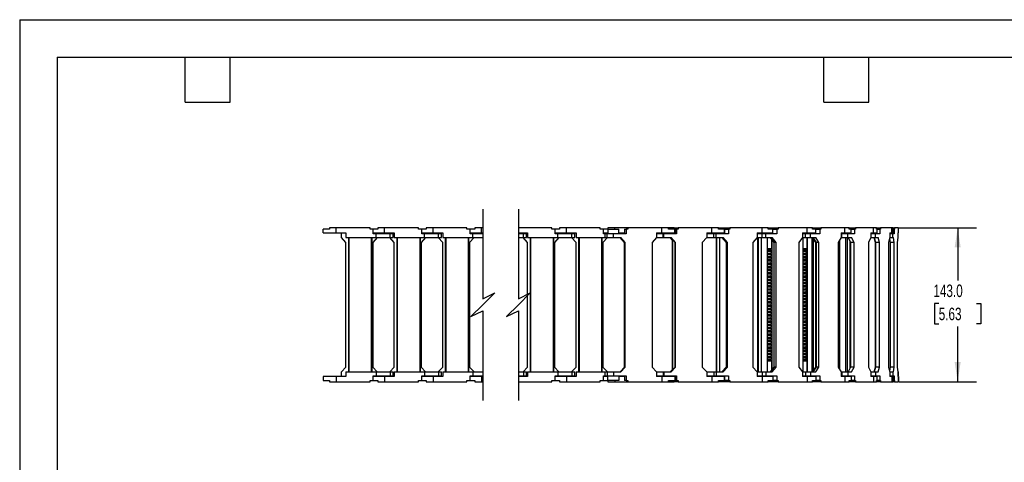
# Model space of a CAD drawing. Header units: millimetres. Extents: x 0 to 1537, y 0 to 1187.
# Tile 5 of 12: x 0 to 915, y 776 to 1187. Entities that reach past the tile are written whole.
import ezdxf

# ---------------------------------------------------------------- set-up
doc = ezdxf.new("R2010")
doc.units = ezdxf.units.MM
doc.header["$LTSCALE"] = 5.5
doc.layers.add('DIMENSIONS', color=140, linetype='Continuous', lineweight=25)
doc.layers.add('TEXT', color=140, linetype='Continuous', lineweight=25)
doc.styles.add('SLDTEXTSTYLE0', font='TXT', dxfattribs={"width": 0.7})
doc.dimstyles.new('SLDDIMSTYLE3', dxfattribs={"dimtxt": 11.869043, "dimasz": 18.161, "dimexe": 0, "dimexo": 0.0625, "dimgap": 2.967261, "dimtad": 0, "dimtih": 1, "dimtoh": 1, "dimdec": 1, "dimrnd": 1e-09, "dimzin": 4, "dimdsep": 46, "dimtxsty": 'SLDTEXTSTYLE0', "dimsah": 1, "dimcen": 0.09, "dimadec": 0, "dimazin": 1, "dimtfac": 1, "dimtdec": 1, "dimtofl": 0, "dimtmove": 0, "dimatfit": 3, "dimfxl": 0, "dimfrac": 2, "dimtolj": 1, "dimtzin": 12, "dimarcsym": 0})

# ---------------------------------------------------------------- blocks, each defined once
blk = doc.blocks.new('_D_4')
at = {"layer": 'DIMENSIONS'}
for p, q in [((817.46, 993.73), (889.2, 993.73)), ((871.74, 993.73), (871.74, 944.95)), ((854.11, 923.43), (850.12, 923.43)), ((850.12, 923.43), (850.12, 904.57)), ((889.38, 923.43), (893.36, 923.43)), ((893.36, 923.43), (893.36, 904.57)), ((850.12, 904.57), (854.11, 904.57)), ((871.74, 850.73), (871.74, 901.91)), ((893.36, 904.57), (889.38, 904.57)), ((817.46, 850.73), (889.2, 850.73))]:
    blk.add_line(p, q, dxfattribs=at)
for points in [[(871.74, 993.73), (868.95, 975.57), (874.53, 975.57)], [(871.74, 850.73), (874.53, 868.89), (868.95, 868.89)]]:
    blk.add_solid(points, dxfattribs=at)
at = {"layer": 'DIMENSIONS', "char_height": 11.642, "attachment_point": 1, "style": 'SLDTEXTSTYLE0'}
for s, insert in [('143.0', (849.17, 941.1)), ('5.63', (854.11, 919.58))]:
    blk.add_mtext(s, dxfattribs=dict(at, insert=insert))

msp = doc.modelspace()

# ---------------------------------------------------------------- linework, layer by layer
at = {"color": 7, "linetype": 'Continuous'}
for q in [(0.01, 0.01), (1536.71, 1187.46)]:
    msp.add_line((0.01, 1187.46), q, dxfattribs=at)
for p, q in [((282.16, 989.03), (282.16, 992.73)), ((287.86, 992.73), (282.16, 992.73)), ((282.16, 989.03), (294.16, 989.03)), ((287.86, 993.73), (287.86, 992.73)), ((294.16, 993.73), (287.86, 993.73)), ((294.16, 989.03), (294.16, 993.73)), ((325.66, 993.73), (294.16, 993.73)), ((294.16, 989.03), (303.16, 989.03)), ((299.06, 984.73), (299.06, 989.03)), ((303.16, 989.03), (303.16, 984.73)), ((325.66, 992.73), (325.66, 993.73)), ((328.66, 992.73), (325.66, 992.73)), ((328.66, 988.23), (328.66, 992.73)), ((328.66, 992.73), (328.67, 992.73)), ((328.67, 988.23), (328.67, 992.73)), ((332.86, 992.73), (328.67, 992.73)), ((328.67, 989.03), (339.16, 989.03)), ((332.86, 993.73), (332.86, 992.73)), ((339.16, 993.73), (332.86, 993.73)), ((334.16, 988.23), (334.16, 989.03)), ((339.16, 989.03), (339.16, 993.73)), ((370.66, 993.73), (339.16, 993.73)), ((339.16, 989.03), (348.16, 989.03)), ((344.16, 989.03), (344.16, 988.23)), ((348.16, 989.03), (348.16, 984.73)), ((370.66, 992.73), (370.66, 993.73)), ((373.66, 992.73), (370.66, 992.73)), ((373.66, 988.23), (373.66, 992.73)), ((373.66, 992.73), (373.67, 992.73)), ((373.67, 988.23), (373.67, 992.73)), ((377.86, 992.73), (373.67, 992.73)), ((373.67, 989.03), (384.16, 989.03)), ((377.86, 993.73), (377.86, 992.73)), ((384.16, 993.73), (377.86, 993.73)), ((379.16, 988.23), (379.16, 989.03)), ((384.16, 989.03), (384.16, 993.73)), ((415.66, 993.73), (384.16, 993.73)), ((384.16, 989.03), (393.16, 989.03)), ((389.16, 989.03), (389.16, 988.23)), ((393.16, 989.03), (393.16, 984.73)), ((415.66, 992.73), (415.66, 993.73)), ((418.66, 992.73), (415.66, 992.73)), ((418.66, 988.23), (418.66, 992.73)), ((418.66, 992.73), (418.67, 992.73)), ((418.67, 988.23), (418.67, 992.73)), ((422.86, 992.73), (418.67, 992.73)), ((418.67, 989.03), (429.16, 989.03)), ((422.86, 993.73), (422.86, 992.73)), ((429.16, 993.73), (422.86, 993.73)), ((424.16, 988.23), (424.16, 989.03)), ((429.16, 989.03), (429.16, 993.73)), ((430.44, 993.73), (429.16, 993.73)), ((429.16, 989.03), (430.44, 989.03)), ((494.56, 993.73), (463.44, 993.73)), ((463.44, 989.03), (472.06, 989.03)), ((468.06, 989.03), (468.06, 988.23)), ((472.06, 989.03), (472.06, 984.73)), ((494.56, 992.73), (494.56, 993.73)), ((497.56, 992.73), (494.56, 992.73)), ((497.56, 988.23), (497.56, 992.73)), ((497.56, 988.23), (497.56, 992.73)), ((497.56, 992.73), (497.56, 992.73)), ((501.76, 992.73), (497.56, 992.73)), ((497.56, 989.03), (508.06, 989.03)), ((501.76, 993.73), (501.76, 992.73)), ((508.06, 993.73), (501.76, 993.73)), ((503.06, 988.23), (503.06, 989.03)), ((508.06, 989.03), (508.06, 993.73)), ((539.56, 993.73), (508.06, 993.73)), ((508.06, 989.03), (517.06, 989.03)), ((513.06, 989.03), (513.06, 988.23)), ((517.06, 989.03), (517.06, 984.73)), ((539.56, 992.73), (539.56, 993.73)), ((542.56, 992.73), (539.56, 992.73)), ((542.56, 988.23), (542.56, 992.73)), ((542.56, 988.23), (542.56, 992.73)), ((542.56, 992.73), (542.56, 992.73)), ((546.76, 992.73), (542.56, 992.73)), ((542.56, 989.03), (546.74, 989.03)), ((546.74, 992.73), (546.74, 988.23)), ((546.74, 992.73), (556.74, 992.73)), ((546.76, 993.73), (546.76, 992.73)), ((553.06, 993.73), (546.76, 993.73)), ((565.24, 993.73), (553.06, 993.73)), ((553.06, 992.73), (553.06, 993.73)), ((556.74, 988.23), (556.74, 992.73)), ((556.74, 989.03), (562.06, 989.03)), ((558.06, 989.03), (558.06, 988.23)), ((562.06, 989.03), (562.06, 988.23)), ((562.24, 992.73), (562.24, 988.23)), ((562.24, 992.73), (563.74, 992.73)), ((563.74, 992.73), (563.74, 988.23)), ((565.24, 992.73), (563.74, 992.73)), ((565.24, 993.73), (565.24, 992.73)), ((596.74, 993.73), (565.24, 993.73)), ((591.84, 989.03), (591.84, 984.73)), ((591.84, 989.03), (596.74, 989.03)), ((596.74, 989.03), (596.74, 993.73)), ((603.04, 993.73), (596.74, 993.73)), ((596.74, 989.03), (608.74, 989.03)), ((601.74, 988.23), (601.74, 989.03)), ((608.39, 993.73), (603.04, 993.73)), ((603.04, 992.73), (603.04, 993.73)), ((608.74, 992.73), (603.04, 992.73)), ((603.06, 989.03), (603.06, 988.23)), ((604.54, 988.23), (604.54, 989.03)), ((605.08, 989.03), (605.08, 988.23)), ((605.4, 988.23), (605.4, 989.03)), ((605.51, 989.03), (605.51, 988.23)), ((607.27, 989.03), (607.27, 988.23)), ((608.39, 992.73), (608.39, 993.73)), ((608.39, 993.73), (608.65, 993.73)), ((608.65, 993.73), (608.65, 992.73)), ((608.65, 993.73), (609.2, 993.73)), ((608.65, 992.73), (609.36, 992.73)), ((608.74, 989.03), (608.74, 992.73)), ((609.2, 993.73), (609.2, 992.73)), ((609.2, 993.73), (611.78, 993.73)), ((609.36, 992.73), (609.36, 988.23)), ((609.36, 992.73), (610.55, 992.73)), ((610.55, 992.73), (610.55, 988.23)), ((612.05, 992.73), (610.55, 992.73)), ((611.78, 993.73), (611.78, 992.73)), ((611.78, 993.73), (611.78, 992.73)), ((611.78, 993.73), (612.05, 993.73)), ((611.78, 993.73), (611.78, 993.73)), ((612.05, 993.73), (612.05, 992.73)), ((643.37, 993.73), (612.05, 993.73)), ((638.5, 989.03), (638.5, 984.73)), ((638.5, 989.03), (643.37, 989.03)), ((643.37, 989.03), (643.37, 993.73)), ((649.54, 993.73), (643.37, 993.73)), ((643.37, 989.03), (654.91, 989.03)), ((646.5, 988.23), (646.5, 989.03)), ((648.52, 989.03), (648.52, 988.23)), ((649.54, 993.73), (649.59, 993.73)), ((649.54, 992.73), (649.54, 993.73)), ((654.91, 992.73), (649.54, 992.73)), ((649.59, 993.73), (649.59, 992.73)), ((649.59, 993.73), (650.22, 993.73)), ((650.22, 993.73), (650.22, 992.73)), ((650.22, 993.73), (659.27, 993.73)), ((654.91, 989.03), (654.91, 992.73)), ((655, 992.73), (655, 988.23)), ((655, 992.73), (658.68, 992.73)), ((658.68, 992.73), (658.68, 988.23)), ((660.1, 992.73), (658.68, 992.73)), ((659.27, 993.73), (659.27, 992.73)), ((659.27, 993.73), (659.29, 993.73)), ((659.29, 993.73), (659.29, 992.73)), ((659.29, 993.73), (660.1, 993.73)), ((660.1, 993.73), (660.1, 992.73)), ((689.91, 993.73), (660.1, 993.73)), ((685.27, 989.03), (685.27, 984.73)), ((685.27, 989.03), (689.91, 989.03)), ((689.08, 988.23), (689.08, 989.03)), ((689.91, 989.03), (689.91, 993.73)), ((695.56, 993.73), (689.91, 993.73)), ((689.91, 989.03), (700.04, 989.03)), ((695.56, 993.73), (703.65, 993.73)), ((695.56, 992.73), (695.56, 993.73)), ((700.04, 992.73), (695.56, 992.73)), ((697.76, 989.03), (697.76, 988.23)), ((700.04, 992.73), (703.76, 992.73)), ((700.04, 989.03), (700.04, 992.73)), ((703.65, 993.73), (703.65, 992.73)), ((703.65, 993.73), (703.72, 993.73)), ((703.72, 993.73), (703.72, 992.73)), ((703.72, 993.73), (705.04, 993.73)), ((703.76, 992.73), (703.76, 988.23)), ((705.04, 992.73), (703.76, 992.73)), ((705.04, 993.73), (705.04, 992.73)), ((731.82, 993.73), (705.04, 993.73)), ((727.65, 989.03), (727.65, 984.73)), ((727.65, 989.03), (731.82, 989.03)), ((731.82, 989.03), (731.82, 993.73)), ((736.67, 993.73), (731.82, 993.73)), ((731.82, 989.03), (740.04, 989.03)), ((735.51, 989.03), (735.51, 988.23)), ((736.67, 993.73), (742.68, 993.73)), ((736.67, 992.73), (736.67, 993.73)), ((740.04, 992.73), (736.67, 992.73)), ((740.04, 992.73), (743.52, 992.73)), ((740.04, 989.03), (740.04, 992.73)), ((742.68, 993.73), (742.68, 992.73)), ((742.68, 993.73), (742.83, 993.73)), ((742.83, 993.73), (742.83, 992.73)), ((742.83, 993.73), (744.58, 993.73)), ((743.52, 992.73), (743.52, 988.23)), ((744.58, 992.73), (743.52, 992.73)), ((744.58, 993.73), (744.58, 992.73)), ((766.99, 993.73), (744.58, 993.73)), ((763.51, 989.03), (763.51, 984.73)), ((763.51, 989.03), (766.99, 989.03)), ((764.49, 989.03), (764.49, 988.23)), ((766.33, 989.03), (766.33, 988.23)), ((766.99, 989.03), (766.99, 993.73)), ((770.79, 993.73), (766.99, 993.73)), ((766.99, 989.03), (772.88, 989.03)), ((770.79, 993.73), (774.41, 993.73)), ((770.79, 992.73), (770.79, 993.73)), ((772.88, 992.73), (770.79, 992.73)), ((772.88, 992.73), (775.95, 992.73)), ((772.88, 989.03), (772.88, 992.73)), ((774.41, 993.73), (774.41, 992.73)), ((774.41, 993.73), (774.64, 993.73)), ((774.64, 993.73), (774.64, 992.73)), ((774.64, 993.73), (776.75, 993.73)), ((775.95, 992.73), (775.95, 988.23)), ((776.75, 992.73), (775.95, 992.73)), ((776.75, 993.73), (776.75, 992.73)), ((793.66, 993.73), (776.75, 993.73)), ((791.03, 989.03), (791.03, 984.73)), ((791.03, 989.03), (793.66, 989.03)), ((793.66, 989.03), (793.66, 993.73)), ((796.23, 993.73), (793.66, 993.73)), ((793.66, 989.03), (796.94, 989.03)), ((796.23, 993.73), (797.23, 993.73)), ((796.23, 992.73), (796.23, 993.73)), ((796.94, 992.73), (796.23, 992.73)), ((796.94, 989.03), (796.94, 992.73)), ((796.94, 992.73), (799.42, 992.73)), ((797.23, 993.73), (797.23, 992.73)), ((797.23, 993.73), (797.57, 993.73)), ((797.57, 993.73), (797.57, 992.73)), ((797.57, 993.73), (799.92, 993.73)), ((799.42, 992.73), (799.42, 988.23)), ((799.92, 992.73), (799.42, 992.73)), ((799.92, 993.73), (799.92, 992.73)), ((810.48, 993.73), (799.92, 993.73)), ((808.84, 989.03), (808.84, 984.73)), ((808.84, 989.03), (810.48, 989.03)), ((810.48, 989.03), (810.48, 993.73)), ((811.68, 993.73), (810.48, 993.73)), ((810.48, 989.03), (811.69, 989.03)), ((811.68, 993.73), (812.93, 993.73)), ((811.68, 992.73), (811.68, 993.73)), ((811.69, 992.73), (811.68, 992.73)), ((811.69, 989.03), (811.69, 992.73)), ((811.69, 992.73), (812.75, 992.73)), ((812.75, 992.73), (812.75, 988.23)), ((812.93, 992.73), (812.75, 992.73)), ((812.93, 993.73), (812.93, 992.73)), ((816.6, 993.73), (812.93, 993.73)), ((816.03, 989.03), (816.03, 984.73)), ((816.03, 989.03), (816.6, 989.03)), ((816.6, 989.03), (816.6, 993.73)), ((816.74, 993.73), (816.6, 993.73)), ((816.6, 989.03), (816.74, 989.03)), ((816.74, 989.03), (816.74, 993.73)), ((303.16, 980.23), (299.06, 984.73)), ((303.16, 984.73), (331.16, 984.73)), ((303.16, 864.23), (303.16, 980.23)), ((305.76, 859.73), (305.76, 984.73)), ((306.26, 859.73), (306.26, 984.73)), ((327.06, 859.73), (327.06, 984.73)), ((327.56, 859.73), (327.56, 984.73)), ((332.26, 984.73), (328.16, 980.23)), ((328.16, 980.23), (328.16, 864.23)), ((331.16, 988.23), (328.66, 988.23)), ((331.16, 984.73), (331.16, 988.23)), ((344.26, 988.23), (331.16, 988.23)), ((331.16, 984.73), (344.26, 984.73)), ((348.16, 980.23), (344.06, 984.73)), ((344.26, 984.73), (344.26, 988.23)), ((347.16, 988.23), (344.26, 988.23)), ((344.26, 984.73), (347.16, 984.73)), ((347.16, 984.73), (347.16, 988.23)), ((348.16, 984.73), (376.16, 984.73)), ((348.16, 864.23), (348.16, 980.23)), ((350.76, 859.73), (350.76, 984.73)), ((351.26, 859.73), (351.26, 984.73)), ((372.06, 859.73), (372.06, 984.73)), ((372.56, 859.73), (372.56, 984.73)), ((377.26, 984.73), (373.16, 980.23)), ((373.16, 980.23), (373.16, 864.23)), ((376.16, 988.23), (373.66, 988.23)), ((376.16, 984.73), (376.16, 988.23)), ((389.26, 988.23), (376.16, 988.23)), ((376.16, 984.73), (389.26, 984.73)), ((393.16, 980.23), (389.06, 984.73)), ((389.26, 984.73), (389.26, 988.23)), ((392.16, 988.23), (389.26, 988.23)), ((389.26, 984.73), (392.16, 984.73)), ((392.16, 984.73), (392.16, 988.23)), ((393.16, 984.73), (421.16, 984.73)), ((393.16, 864.23), (393.16, 980.23)), ((395.76, 859.73), (395.76, 984.73)), ((396.26, 859.73), (396.26, 984.73)), ((417.06, 859.73), (417.06, 984.73)), ((417.56, 859.73), (417.56, 984.73)), ((422.26, 984.73), (418.16, 980.23)), ((418.16, 980.23), (418.16, 864.23)), ((421.16, 988.23), (418.66, 988.23)), ((421.16, 984.73), (421.16, 988.23)), ((430.44, 988.23), (421.16, 988.23)), ((421.16, 984.73), (430.44, 984.73)), ((468.16, 988.23), (463.44, 988.23)), ((463.44, 984.73), (468.16, 984.73)), ((472.06, 980.23), (467.96, 984.73)), ((468.16, 984.73), (468.16, 988.23)), ((471.06, 988.23), (468.16, 988.23)), ((468.16, 984.73), (471.06, 984.73)), ((471.06, 984.73), (471.06, 988.23)), ((472.06, 984.73), (500.06, 984.73)), ((472.06, 864.23), (472.06, 980.23)), ((474.66, 859.73), (474.66, 984.73)), ((475.16, 859.73), (475.16, 984.73)), ((495.96, 859.73), (495.96, 984.73)), ((496.46, 859.73), (496.46, 984.73)), ((501.16, 984.73), (497.06, 980.23)), ((497.06, 980.23), (497.06, 864.23)), ((500.06, 988.23), (497.56, 988.23)), ((500.06, 984.73), (500.06, 988.23)), ((513.16, 988.23), (500.06, 988.23)), ((500.06, 984.73), (513.16, 984.73)), ((517.06, 980.23), (512.96, 984.73)), ((513.16, 984.73), (513.16, 988.23)), ((516.06, 988.23), (513.16, 988.23)), ((513.16, 984.73), (516.06, 984.73)), ((516.06, 984.73), (516.06, 988.23)), ((517.06, 984.73), (543.74, 984.73)), ((517.06, 864.23), (517.06, 980.23)), ((519.66, 859.73), (519.66, 984.73)), ((520.16, 859.73), (520.16, 984.73)), ((540.96, 859.73), (540.96, 984.73)), ((541.46, 859.73), (541.46, 984.73)), ((546.16, 984.73), (542.06, 980.23)), ((542.06, 980.23), (542.06, 864.23)), ((543.74, 988.23), (542.56, 988.23)), ((543.74, 988.23), (543.74, 984.73)), ((545.99, 988.23), (543.74, 988.23)), ((543.74, 984.73), (545.99, 984.73)), ((545.99, 984.73), (545.99, 988.23)), ((551.74, 988.23), (545.99, 988.23)), ((545.99, 984.73), (551.74, 984.73)), ((551.74, 984.73), (551.74, 988.23)), ((563.74, 988.23), (551.74, 988.23)), ((551.74, 984.73), (558.64, 984.73)), ((562.06, 980.23), (557.96, 984.73)), ((562.74, 980.23), (558.64, 984.73)), ((562.06, 864.23), (562.06, 980.23)), ((562.74, 864.23), (562.74, 980.23)), ((591.84, 984.73), (587.74, 980.23)), ((587.74, 980.23), (587.74, 864.23)), ((597.94, 988.23), (591.84, 988.23)), ((591.84, 984.73), (597.94, 984.73)), ((597.94, 984.73), (597.94, 988.23)), ((598.62, 988.23), (597.94, 988.23)), ((597.94, 984.73), (598.62, 984.73)), ((598.62, 984.73), (598.62, 988.23)), ((610.55, 988.23), (598.62, 988.23)), ((598.62, 984.73), (605.48, 984.73)), ((606.67, 982.37), (604.54, 984.73)), ((605.08, 984.73), (609.16, 980.23)), ((609.56, 980.23), (605.48, 984.73)), ((606.67, 982.98), (606.67, 861.48)), ((606.68, 861.48), (606.68, 982.97)), ((606.83, 861.66), (606.83, 982.8)), ((609.03, 864.08), (609.03, 980.37)), ((609.56, 980.23), (609.16, 980.23)), ((609.16, 980.23), (609.16, 864.23)), ((609.56, 864.23), (609.56, 980.23)), ((638.5, 984.73), (634.42, 980.23)), ((634.42, 980.23), (634.42, 864.23)), ((645.23, 988.23), (638.5, 988.23)), ((638.5, 984.73), (645.23, 984.73)), ((645.23, 984.73), (645.23, 988.23)), ((647.33, 988.23), (645.23, 988.23)), ((645.23, 984.73), (647.33, 984.73)), ((647.33, 984.73), (647.33, 988.23)), ((658.68, 988.23), (647.33, 988.23)), ((647.33, 984.73), (653.86, 984.73)), ((647.5, 984.73), (647.5, 859.73)), ((647.53, 859.73), (647.53, 984.73)), ((648.01, 859.73), (648.01, 984.73)), ((650.55, 859.73), (650.55, 984.73)), ((652.63, 984.73), (656.51, 980.23)), ((657.74, 980.23), (653.86, 984.73)), ((657.74, 980.23), (656.51, 980.23)), ((656.51, 980.23), (656.51, 864.23)), ((657.74, 864.23), (657.74, 980.23)), ((685.27, 984.73), (681.39, 980.23)), ((681.39, 980.23), (681.39, 864.23)), ((690.14, 988.23), (685.27, 988.23)), ((685.27, 984.73), (690.14, 984.73)), ((685.82, 984.73), (685.82, 859.73)), ((685.89, 859.73), (685.89, 984.73)), ((686.68, 859.73), (686.68, 984.73)), ((689.43, 859.73), (689.43, 984.73)), ((690.14, 984.73), (690.14, 988.23)), ((693.56, 988.23), (690.14, 988.23)), ((690.14, 984.73), (693.56, 984.73)), ((693.56, 984.73), (693.56, 988.23)), ((703.76, 988.23), (693.56, 988.23)), ((693.56, 984.73), (699.43, 984.73)), ((694.87, 859.73), (694.87, 984.73)), ((697.43, 984.73), (700.91, 980.23)), ((698.86, 982.87), (698.86, 974.73)), ((699.13, 982.53), (699.13, 861.92)), ((702.91, 980.23), (699.43, 984.73)), ((702.91, 980.23), (700.91, 980.23)), ((700.91, 980.23), (700.91, 864.23)), ((702.91, 864.23), (702.91, 980.23)), ((727.65, 984.73), (724.17, 980.23)), ((724.17, 980.23), (724.17, 864.23)), ((730.41, 988.23), (727.65, 988.23)), ((727.65, 984.73), (730.41, 984.73)), ((728.26, 859.73), (728.26, 984.73)), ((730.41, 984.73), (730.41, 988.23)), ((734.98, 988.23), (730.41, 988.23)), ((730.41, 984.73), (734.98, 984.73)), ((731.47, 984.73), (731.47, 974.73)), ((731.82, 984.73), (731.82, 859.73)), ((734.98, 984.73), (734.98, 988.23)), ((743.52, 988.23), (734.98, 988.23)), ((734.98, 984.73), (739.89, 984.73)), ((736.37, 859.73), (736.37, 984.73)), ((736.97, 859.73), (736.97, 984.73)), ((737.17, 859.73), (737.17, 984.73)), ((737.22, 984.73), (740.14, 980.23)), ((737.76, 860.56), (737.76, 983.9)), ((739.81, 980.23), (737.76, 983.43)), ((739.81, 864.23), (739.81, 980.23)), ((742.81, 980.23), (739.89, 984.73)), ((742.81, 980.23), (740.14, 980.23)), ((740.14, 980.23), (740.14, 864.23)), ((742.81, 864.23), (742.81, 980.23)), ((763.51, 984.73), (760.59, 980.23)), ((760.59, 980.23), (760.59, 864.23)), ((761.22, 863.26), (761.22, 981.19)), ((761.53, 862.78), (761.53, 981.68)), ((762.1, 861.9), (762.1, 982.55)), ((764.02, 988.23), (763.51, 988.23)), ((763.51, 984.73), (764.02, 984.73)), ((764.02, 984.73), (764.02, 988.23)), ((769.51, 988.23), (764.02, 988.23)), ((764.02, 984.73), (769.51, 984.73)), ((767.58, 984.73), (767.58, 859.73)), ((767.91, 859.73), (767.91, 984.73)), ((769.32, 859.73), (769.32, 984.73)), ((769.51, 984.73), (769.51, 988.23)), ((775.95, 988.23), (769.51, 988.23)), ((769.51, 984.73), (773.21, 984.73)), ((770, 984.73), (772.2, 980.23)), ((771.88, 863.56), (771.88, 980.9)), ((775.41, 980.23), (772.2, 980.23)), ((772.2, 980.23), (772.2, 864.23)), ((775.41, 980.23), (773.21, 984.73)), ((775.41, 864.23), (775.41, 980.23)), ((791.03, 984.73), (788.83, 980.23)), ((788.83, 980.23), (788.83, 864.23)), ((795.4, 988.23), (791.03, 988.23)), ((791.03, 984.73), (795.4, 984.73)), ((795.42, 980.23), (794.08, 984.73)), ((794.13, 984.73), (795.5, 980.23)), ((795.4, 984.73), (795.4, 988.23)), ((799.42, 988.23), (795.4, 988.23)), ((795.4, 984.73), (797.71, 984.73)), ((795.42, 864.23), (795.42, 980.23)), ((799.08, 980.23), (795.5, 980.23)), ((795.5, 980.23), (795.5, 864.23)), ((799.08, 980.23), (797.71, 984.73)), ((799.08, 864.23), (799.08, 980.23)), ((808.84, 984.73), (807.46, 980.23)), ((807.46, 980.23), (807.46, 864.23)), ((808.5, 983.63), (808.86, 980.23)), ((811.35, 988.23), (808.84, 988.23)), ((808.84, 984.73), (811.35, 984.73)), ((812.64, 980.23), (808.86, 980.23)), ((808.86, 980.23), (808.86, 864.23)), ((811.35, 984.73), (811.35, 988.23)), ((812.75, 988.23), (811.35, 988.23)), ((811.35, 984.73), (812.16, 984.73)), ((812.64, 980.23), (812.16, 984.73)), ((812.64, 864.23), (812.64, 980.23)), ((816.03, 984.73), (815.55, 980.23)), ((815.55, 980.23), (815.55, 864.23)), ((816.57, 988.23), (816.03, 988.23)), ((816.03, 984.73), (816.57, 984.73)), ((816.57, 984.73), (816.57, 988.23)), ((694.87, 974.73), (698.86, 974.73)), ((694.87, 973.23), (698.07, 973.23)), ((698.86, 971.73), (694.87, 971.73)), ((694.87, 970.23), (698.07, 970.23)), ((698.86, 974.73), (698.07, 973.23)), ((698.07, 973.23), (698.86, 971.73)), ((698.86, 971.73), (698.07, 970.23)), ((698.07, 970.23), (698.86, 968.73)), ((728.26, 974.73), (731.47, 974.73)), ((728.26, 973.23), (730.42, 973.23)), ((731.47, 971.73), (728.26, 971.73)), ((728.26, 970.23), (730.42, 970.23)), ((731.47, 974.73), (730.42, 973.23)), ((730.42, 973.23), (731.47, 971.73)), ((731.47, 971.73), (730.42, 970.23)), ((730.42, 970.23), (731.47, 968.73)), ((698.86, 968.73), (694.87, 968.73)), ((694.87, 967.23), (698.07, 967.23)), ((698.86, 965.73), (694.87, 965.73)), ((694.87, 964.23), (698.07, 964.23)), ((698.86, 962.73), (694.87, 962.73)), ((694.87, 961.23), (698.07, 961.23)), ((698.86, 968.73), (698.07, 967.23)), ((698.07, 967.23), (698.86, 965.73)), ((698.86, 965.73), (698.07, 964.23)), ((698.07, 964.23), (698.86, 962.73)), ((698.86, 962.73), (698.07, 961.23)), ((698.07, 961.23), (698.86, 959.73)), ((731.47, 968.73), (728.26, 968.73)), ((728.26, 967.23), (730.42, 967.23)), ((731.47, 965.73), (728.26, 965.73)), ((728.26, 964.23), (730.42, 964.23)), ((731.47, 962.73), (728.26, 962.73)), ((728.26, 961.23), (730.42, 961.23)), ((731.47, 968.73), (730.42, 967.23)), ((730.42, 967.23), (731.47, 965.73)), ((731.47, 965.73), (730.42, 964.23)), ((730.42, 964.23), (731.47, 962.73)), ((731.47, 962.73), (730.42, 961.23)), ((730.42, 961.23), (731.47, 959.73)), ((698.86, 959.73), (694.87, 959.73)), ((694.87, 958.23), (698.07, 958.23)), ((698.86, 956.73), (694.87, 956.73)), ((694.87, 955.23), (698.07, 955.23)), ((698.86, 953.73), (694.87, 953.73)), ((694.87, 952.23), (698.07, 952.23)), ((698.86, 959.73), (698.07, 958.23)), ((698.07, 958.23), (698.86, 956.73)), ((698.86, 956.73), (698.07, 955.23)), ((698.07, 955.23), (698.86, 953.73)), ((698.86, 953.73), (698.07, 952.23)), ((698.07, 952.23), (698.86, 950.73)), ((731.47, 959.73), (728.26, 959.73)), ((728.26, 958.23), (730.42, 958.23)), ((731.47, 956.73), (728.26, 956.73)), ((728.26, 955.23), (730.42, 955.23)), ((731.47, 953.73), (728.26, 953.73)), ((728.26, 952.23), (730.42, 952.23)), ((731.47, 959.73), (730.42, 958.23)), ((730.42, 958.23), (731.47, 956.73)), ((731.47, 956.73), (730.42, 955.23)), ((730.42, 955.23), (731.47, 953.73)), ((731.47, 953.73), (730.42, 952.23)), ((730.42, 952.23), (731.47, 950.73)), ((698.86, 950.73), (694.87, 950.73)), ((694.87, 949.23), (698.07, 949.23)), ((698.86, 947.73), (694.87, 947.73)), ((694.87, 946.23), (698.07, 946.23)), ((698.86, 944.73), (694.87, 944.73)), ((694.87, 943.23), (698.07, 943.23)), ((698.86, 950.73), (698.07, 949.23)), ((698.07, 949.23), (698.86, 947.73)), ((698.86, 947.73), (698.07, 946.23)), ((698.07, 946.23), (698.86, 944.73)), ((698.86, 944.73), (698.07, 943.23)), ((698.07, 943.23), (698.86, 941.73)), ((731.47, 950.73), (728.26, 950.73)), ((728.26, 949.23), (730.42, 949.23)), ((731.47, 947.73), (728.26, 947.73)), ((728.26, 946.23), (730.42, 946.23)), ((731.47, 944.73), (728.26, 944.73)), ((728.26, 943.23), (730.42, 943.23)), ((731.47, 950.73), (730.42, 949.23)), ((730.42, 949.23), (731.47, 947.73)), ((731.47, 947.73), (730.42, 946.23)), ((730.42, 946.23), (731.47, 944.73)), ((731.47, 944.73), (730.42, 943.23)), ((730.42, 943.23), (731.47, 941.73)), ((698.86, 941.73), (694.87, 941.73)), ((694.87, 940.23), (698.07, 940.23)), ((698.86, 938.73), (694.87, 938.73)), ((694.87, 937.23), (698.07, 937.23)), ((698.86, 935.73), (694.87, 935.73)), ((694.87, 934.23), (698.07, 934.23)), ((698.86, 941.73), (698.07, 940.23)), ((698.07, 940.23), (698.86, 938.73)), ((698.86, 938.73), (698.07, 937.23)), ((698.07, 937.23), (698.86, 935.73)), ((698.86, 935.73), (698.07, 934.23)), ((698.07, 934.23), (698.86, 932.73)), ((731.47, 941.73), (728.26, 941.73)), ((728.26, 940.23), (730.42, 940.23)), ((731.47, 938.73), (728.26, 938.73)), ((728.26, 937.23), (730.42, 937.23)), ((731.47, 935.73), (728.26, 935.73)), ((728.26, 934.23), (730.42, 934.23)), ((731.47, 941.73), (730.42, 940.23)), ((730.42, 940.23), (731.47, 938.73)), ((731.47, 938.73), (730.42, 937.23)), ((730.42, 937.23), (731.47, 935.73)), ((731.47, 935.73), (730.42, 934.23)), ((730.42, 934.23), (731.47, 932.73)), ((698.86, 932.73), (694.87, 932.73)), ((694.87, 931.23), (698.07, 931.23)), ((698.86, 929.73), (694.87, 929.73)), ((694.87, 928.23), (698.07, 928.23)), ((698.86, 926.73), (694.87, 926.73)), ((694.87, 925.23), (698.07, 925.23)), ((698.86, 932.73), (698.07, 931.23)), ((698.07, 931.23), (698.86, 929.73)), ((698.86, 929.73), (698.07, 928.23)), ((698.07, 928.23), (698.86, 926.73)), ((698.86, 926.73), (698.07, 925.23)), ((698.07, 925.23), (698.86, 923.73)), ((731.47, 932.73), (728.26, 932.73)), ((728.26, 931.23), (730.42, 931.23)), ((731.47, 929.73), (728.26, 929.73)), ((728.26, 928.23), (730.42, 928.23)), ((731.47, 926.73), (728.26, 926.73)), ((728.26, 925.23), (730.42, 925.23)), ((731.47, 932.73), (730.42, 931.23)), ((730.42, 931.23), (731.47, 929.73)), ((731.47, 929.73), (730.42, 928.23)), ((730.42, 928.23), (731.47, 926.73)), ((731.47, 926.73), (730.42, 925.23)), ((730.42, 925.23), (731.47, 923.73)), ((698.86, 923.73), (694.87, 923.73)), ((694.87, 922.23), (698.07, 922.23)), ((698.86, 920.73), (694.87, 920.73)), ((694.87, 919.23), (698.07, 919.23)), ((698.86, 917.73), (694.87, 917.73)), ((694.87, 916.23), (698.07, 916.23)), ((698.86, 923.73), (698.07, 922.23)), ((698.07, 922.23), (698.86, 920.73)), ((698.86, 920.73), (698.07, 919.23)), ((698.07, 919.23), (698.86, 917.73)), ((698.86, 917.73), (698.07, 916.23)), ((698.07, 916.23), (698.86, 914.73)), ((731.47, 923.73), (728.26, 923.73)), ((728.26, 922.23), (730.42, 922.23)), ((731.47, 920.73), (728.26, 920.73)), ((728.26, 919.23), (730.42, 919.23)), ((731.47, 917.73), (728.26, 917.73)), ((728.26, 916.23), (730.42, 916.23)), ((731.47, 923.73), (730.42, 922.23)), ((730.42, 922.23), (731.47, 920.73)), ((731.47, 920.73), (730.42, 919.23)), ((730.42, 919.23), (731.47, 917.73)), ((731.47, 917.73), (730.42, 916.23)), ((730.42, 916.23), (731.47, 914.73)), ((698.86, 914.73), (694.87, 914.73)), ((694.87, 913.23), (698.07, 913.23)), ((698.86, 911.73), (694.87, 911.73)), ((694.87, 910.23), (698.07, 910.23)), ((698.86, 908.73), (694.87, 908.73)), ((694.87, 907.23), (698.07, 907.23)), ((698.86, 914.73), (698.07, 913.23)), ((698.07, 913.23), (698.86, 911.73)), ((698.86, 911.73), (698.07, 910.23)), ((698.07, 910.23), (698.86, 908.73)), ((698.86, 908.73), (698.07, 907.23)), ((698.07, 907.23), (698.86, 905.73)), ((731.47, 914.73), (728.26, 914.73)), ((728.26, 913.23), (730.42, 913.23)), ((731.47, 911.73), (728.26, 911.73)), ((728.26, 910.23), (730.42, 910.23)), ((731.47, 908.73), (728.26, 908.73)), ((728.26, 907.23), (730.42, 907.23)), ((731.47, 914.73), (730.42, 913.23)), ((730.42, 913.23), (731.47, 911.73)), ((731.47, 911.73), (730.42, 910.23)), ((730.42, 910.23), (731.47, 908.73)), ((731.47, 908.73), (730.42, 907.23)), ((730.42, 907.23), (731.47, 905.73)), ((698.86, 905.73), (694.87, 905.73)), ((694.87, 904.23), (698.07, 904.23)), ((698.86, 902.73), (694.87, 902.73)), ((694.87, 901.23), (698.07, 901.23)), ((698.86, 899.73), (694.87, 899.73)), ((694.87, 898.23), (698.07, 898.23)), ((698.86, 905.73), (698.07, 904.23)), ((698.07, 904.23), (698.86, 902.73)), ((698.86, 902.73), (698.07, 901.23)), ((698.07, 901.23), (698.86, 899.73)), ((698.86, 899.73), (698.07, 898.23)), ((698.07, 898.23), (698.86, 896.73)), ((731.47, 905.73), (728.26, 905.73)), ((728.26, 904.23), (730.42, 904.23)), ((731.47, 902.73), (728.26, 902.73)), ((728.26, 901.23), (730.42, 901.23)), ((731.47, 899.73), (728.26, 899.73)), ((728.26, 898.23), (730.42, 898.23)), ((731.47, 905.73), (730.42, 904.23)), ((730.42, 904.23), (731.47, 902.73)), ((731.47, 902.73), (730.42, 901.23)), ((730.42, 901.23), (731.47, 899.73)), ((731.47, 899.73), (730.42, 898.23)), ((730.42, 898.23), (731.47, 896.73)), ((698.86, 896.73), (694.87, 896.73)), ((694.87, 895.23), (698.07, 895.23)), ((698.86, 893.73), (694.87, 893.73)), ((694.87, 892.23), (698.07, 892.23)), ((698.86, 890.73), (694.87, 890.73)), ((694.87, 889.23), (698.07, 889.23)), ((698.86, 887.73), (694.87, 887.73)), ((698.86, 896.73), (698.07, 895.23)), ((698.07, 895.23), (698.86, 893.73)), ((698.86, 893.73), (698.07, 892.23)), ((698.07, 892.23), (698.86, 890.73)), ((698.86, 890.73), (698.07, 889.23)), ((698.07, 889.23), (698.86, 887.73)), ((698.86, 887.73), (698.07, 886.23)), ((731.47, 896.73), (728.26, 896.73)), ((728.26, 895.23), (730.42, 895.23)), ((731.47, 893.73), (728.26, 893.73)), ((728.26, 892.23), (730.42, 892.23)), ((731.47, 890.73), (728.26, 890.73)), ((728.26, 889.23), (730.42, 889.23)), ((731.47, 887.73), (728.26, 887.73)), ((731.47, 896.73), (730.42, 895.23)), ((730.42, 895.23), (731.47, 893.73)), ((731.47, 893.73), (730.42, 892.23)), ((730.42, 892.23), (731.47, 890.73)), ((731.47, 890.73), (730.42, 889.23)), ((730.42, 889.23), (731.47, 887.73)), ((731.47, 887.73), (730.42, 886.23)), ((694.87, 886.23), (698.07, 886.23)), ((698.86, 884.73), (694.87, 884.73)), ((694.87, 883.23), (698.07, 883.23)), ((698.86, 881.73), (694.87, 881.73)), ((694.87, 880.23), (698.07, 880.23)), ((698.86, 878.73), (694.87, 878.73)), ((698.07, 886.23), (698.86, 884.73)), ((698.86, 884.73), (698.07, 883.23)), ((698.07, 883.23), (698.86, 881.73)), ((698.86, 881.73), (698.07, 880.23)), ((698.07, 880.23), (698.86, 878.73)), ((698.86, 878.73), (698.07, 877.23)), ((728.26, 886.23), (730.42, 886.23)), ((731.47, 884.73), (728.26, 884.73)), ((728.26, 883.23), (730.42, 883.23)), ((731.47, 881.73), (728.26, 881.73)), ((728.26, 880.23), (730.42, 880.23)), ((731.47, 878.73), (728.26, 878.73)), ((730.42, 886.23), (731.47, 884.73)), ((731.47, 884.73), (730.42, 883.23)), ((730.42, 883.23), (731.47, 881.73)), ((731.47, 881.73), (730.42, 880.23)), ((730.42, 880.23), (731.47, 878.73)), ((731.47, 878.73), (730.42, 877.23)), ((694.87, 877.23), (698.07, 877.23)), ((698.86, 875.73), (694.87, 875.73)), ((694.87, 874.23), (698.07, 874.23)), ((698.86, 872.73), (694.87, 872.73)), ((694.87, 871.23), (698.07, 871.23)), ((698.86, 869.73), (694.87, 869.73)), ((698.07, 877.23), (698.86, 875.73)), ((698.86, 875.73), (698.07, 874.23)), ((698.07, 874.23), (698.86, 872.73)), ((698.86, 872.73), (698.07, 871.23)), ((698.07, 871.23), (698.86, 869.73)), ((698.86, 869.73), (698.86, 861.58)), ((728.26, 877.23), (730.42, 877.23)), ((731.47, 875.73), (728.26, 875.73)), ((728.26, 874.23), (730.42, 874.23)), ((731.47, 872.73), (728.26, 872.73)), ((728.26, 871.23), (730.42, 871.23)), ((731.47, 869.73), (728.26, 869.73)), ((730.42, 877.23), (731.47, 875.73)), ((731.47, 875.73), (730.42, 874.23)), ((730.42, 874.23), (731.47, 872.73)), ((731.47, 872.73), (730.42, 871.23)), ((730.42, 871.23), (731.47, 869.73)), ((731.47, 869.73), (731.47, 859.73)), ((299.06, 859.73), (303.16, 864.23)), ((328.16, 864.23), (332.26, 859.73)), ((344.06, 859.73), (348.16, 864.23)), ((373.16, 864.23), (377.26, 859.73)), ((389.06, 859.73), (393.16, 864.23)), ((418.16, 864.23), (422.26, 859.73)), ((467.96, 859.73), (472.06, 864.23)), ((497.06, 864.23), (501.16, 859.73)), ((512.96, 859.73), (517.06, 864.23)), ((542.06, 864.23), (546.16, 859.73)), ((557.96, 859.73), (562.06, 864.23)), ((558.64, 859.73), (562.74, 864.23)), ((587.74, 864.23), (591.84, 859.73)), ((604.54, 859.73), (606.67, 862.09)), ((609.16, 864.23), (605.08, 859.73)), ((605.48, 859.73), (609.56, 864.23)), ((609.56, 864.23), (609.16, 864.23)), ((634.42, 864.23), (638.5, 859.73)), ((656.51, 864.23), (652.63, 859.73)), ((653.86, 859.73), (657.74, 864.23)), ((657.74, 864.23), (656.51, 864.23)), ((681.39, 864.23), (685.27, 859.73)), ((700.91, 864.23), (697.43, 859.73)), ((699.43, 859.73), (702.91, 864.23)), ((702.91, 864.23), (700.91, 864.23)), ((724.17, 864.23), (727.65, 859.73)), ((740.14, 864.23), (737.22, 859.73)), ((737.76, 861.03), (739.81, 864.23)), ((739.89, 859.73), (742.81, 864.23)), ((742.81, 864.23), (740.14, 864.23)), ((760.59, 864.23), (763.51, 859.73)), ((772.2, 864.23), (770, 859.73)), ((775.41, 864.23), (772.2, 864.23)), ((773.21, 859.73), (775.41, 864.23)), ((788.83, 864.23), (791.03, 859.73)), ((794.08, 859.73), (795.42, 864.23)), ((795.5, 864.23), (794.13, 859.73)), ((799.08, 864.23), (795.5, 864.23)), ((797.71, 859.73), (799.08, 864.23)), ((807.46, 864.23), (808.84, 859.73)), ((808.86, 864.23), (808.5, 860.83)), ((812.64, 864.23), (808.86, 864.23)), ((812.16, 859.73), (812.64, 864.23)), ((815.55, 864.23), (816.03, 859.73)), ((282.16, 855.43), (282.16, 851.73)), ((294.16, 855.43), (282.16, 855.43)), ((282.16, 851.73), (287.86, 851.73)), ((287.86, 851.73), (287.86, 850.73)), ((294.16, 855.43), (294.16, 850.73)), ((303.16, 855.43), (294.16, 855.43)), ((299.06, 855.43), (299.06, 859.73)), ((303.16, 859.73), (303.16, 855.43)), ((303.16, 859.73), (331.16, 859.73)), ((325.66, 851.73), (328.66, 851.73)), ((325.66, 850.73), (325.66, 851.73)), ((328.66, 856.23), (331.16, 856.23)), ((328.66, 851.73), (328.66, 856.23)), ((328.67, 851.73), (328.66, 851.73)), ((328.67, 851.73), (328.67, 856.23)), ((339.16, 855.43), (328.67, 855.43)), ((328.67, 851.73), (332.86, 851.73)), ((331.16, 859.73), (331.16, 856.23)), ((331.16, 859.73), (344.26, 859.73)), ((331.16, 856.23), (344.26, 856.23)), ((332.86, 851.73), (332.86, 850.73)), ((334.16, 856.23), (334.16, 855.43)), ((339.16, 855.43), (339.16, 850.73)), ((348.16, 855.43), (339.16, 855.43)), ((344.16, 855.43), (344.16, 856.23)), ((344.26, 859.73), (344.26, 856.23)), ((344.26, 859.73), (347.16, 859.73)), ((344.26, 856.23), (347.16, 856.23)), ((347.16, 856.23), (347.16, 859.73)), ((348.16, 859.73), (348.16, 855.43)), ((348.16, 859.73), (376.16, 859.73)), ((370.66, 851.73), (373.66, 851.73)), ((370.66, 850.73), (370.66, 851.73)), ((373.66, 856.23), (376.16, 856.23)), ((373.66, 851.73), (373.66, 856.23)), ((373.67, 851.73), (373.66, 851.73)), ((373.67, 851.73), (373.67, 856.23)), ((384.16, 855.43), (373.67, 855.43)), ((373.67, 851.73), (377.86, 851.73)), ((376.16, 859.73), (376.16, 856.23)), ((376.16, 859.73), (389.26, 859.73)), ((376.16, 856.23), (389.26, 856.23)), ((377.86, 851.73), (377.86, 850.73)), ((379.16, 856.23), (379.16, 855.43)), ((384.16, 855.43), (384.16, 850.73)), ((393.16, 855.43), (384.16, 855.43)), ((389.16, 855.43), (389.16, 856.23)), ((389.26, 859.73), (389.26, 856.23)), ((389.26, 859.73), (392.16, 859.73)), ((389.26, 856.23), (392.16, 856.23)), ((392.16, 856.23), (392.16, 859.73)), ((393.16, 859.73), (421.16, 859.73)), ((393.16, 859.73), (393.16, 855.43)), ((415.66, 851.73), (418.66, 851.73)), ((415.66, 850.73), (415.66, 851.73)), ((418.66, 856.23), (421.16, 856.23)), ((418.66, 851.73), (418.66, 856.23)), ((418.67, 851.73), (418.66, 851.73)), ((418.67, 851.73), (418.67, 856.23)), ((429.16, 855.43), (418.67, 855.43)), ((418.67, 851.73), (422.86, 851.73)), ((421.16, 859.73), (421.16, 856.23)), ((421.16, 859.73), (430.44, 859.73)), ((421.16, 856.23), (430.44, 856.23)), ((422.86, 851.73), (422.86, 850.73)), ((424.16, 856.23), (424.16, 855.43)), ((429.16, 855.43), (429.16, 850.73)), ((430.44, 855.43), (429.16, 855.43)), ((463.44, 859.73), (468.16, 859.73)), ((463.44, 856.23), (468.16, 856.23)), ((472.06, 855.43), (463.44, 855.43)), ((468.06, 855.43), (468.06, 856.23)), ((468.16, 859.73), (468.16, 856.23)), ((468.16, 859.73), (471.06, 859.73)), ((468.16, 856.23), (471.06, 856.23)), ((471.06, 856.23), (471.06, 859.73)), ((472.06, 859.73), (472.06, 855.43)), ((472.06, 859.73), (500.06, 859.73)), ((494.56, 851.73), (497.56, 851.73)), ((494.56, 850.73), (494.56, 851.73)), ((497.56, 851.73), (497.56, 856.23)), ((497.56, 856.23), (500.06, 856.23)), ((497.56, 851.73), (497.56, 856.23)), ((508.06, 855.43), (497.56, 855.43)), ((497.56, 851.73), (497.56, 851.73)), ((497.56, 851.73), (501.76, 851.73)), ((500.06, 859.73), (500.06, 856.23)), ((500.06, 859.73), (513.16, 859.73)), ((500.06, 856.23), (513.16, 856.23)), ((501.76, 851.73), (501.76, 850.73)), ((503.06, 856.23), (503.06, 855.43)), ((508.06, 855.43), (508.06, 850.73)), ((517.06, 855.43), (508.06, 855.43)), ((513.06, 855.43), (513.06, 856.23)), ((513.16, 859.73), (513.16, 856.23)), ((513.16, 859.73), (516.06, 859.73)), ((513.16, 856.23), (516.06, 856.23)), ((516.06, 856.23), (516.06, 859.73)), ((517.06, 859.73), (517.06, 855.43)), ((517.06, 859.73), (543.74, 859.73)), ((539.56, 851.73), (542.56, 851.73)), ((539.56, 850.73), (539.56, 851.73)), ((542.56, 851.73), (542.56, 856.23)), ((542.56, 856.23), (543.74, 856.23)), ((542.56, 851.73), (542.56, 856.23)), ((546.74, 855.43), (542.56, 855.43)), ((542.56, 851.73), (542.56, 851.73)), ((542.56, 851.73), (546.76, 851.73)), ((543.74, 859.73), (543.74, 856.23)), ((543.74, 859.73), (545.99, 859.73)), ((543.74, 856.23), (545.99, 856.23)), ((545.99, 859.73), (545.99, 856.23)), ((545.99, 859.73), (551.74, 859.73)), ((545.99, 856.23), (551.74, 856.23)), ((546.74, 851.73), (546.74, 856.23)), ((556.74, 851.73), (546.74, 851.73)), ((546.76, 851.73), (546.76, 850.73)), ((551.74, 859.73), (551.74, 856.23)), ((551.74, 859.73), (558.64, 859.73)), ((551.74, 856.23), (563.74, 856.23)), ((553.06, 851.73), (553.06, 850.73)), ((556.74, 856.23), (556.74, 851.73)), ((562.06, 855.43), (556.74, 855.43)), ((558.06, 855.43), (558.06, 856.23)), ((562.06, 856.23), (562.06, 855.43)), ((562.24, 856.23), (562.24, 851.73)), ((563.74, 851.73), (562.24, 851.73)), ((563.74, 856.23), (563.74, 851.73)), ((563.74, 851.73), (565.24, 851.73)), ((565.24, 851.73), (565.24, 850.73)), ((591.84, 859.73), (597.94, 859.73)), ((591.84, 859.73), (591.84, 855.43)), ((591.84, 856.23), (597.94, 856.23)), ((596.74, 855.43), (591.84, 855.43)), ((596.74, 855.43), (596.74, 850.73)), ((608.74, 855.43), (596.74, 855.43)), ((597.94, 859.73), (597.94, 856.23)), ((597.94, 859.73), (598.62, 859.73)), ((597.94, 856.23), (598.62, 856.23)), ((598.62, 859.73), (598.62, 856.23)), ((598.62, 859.73), (605.48, 859.73)), ((598.62, 856.23), (610.55, 856.23)), ((601.74, 855.43), (601.74, 856.23)), ((603.04, 851.73), (608.74, 851.73)), ((603.04, 850.73), (603.04, 851.73)), ((603.06, 855.43), (603.06, 856.23)), ((604.54, 855.43), (604.54, 856.23)), ((605.08, 856.23), (605.08, 855.43)), ((605.4, 855.43), (605.4, 856.23)), ((605.51, 855.43), (605.51, 856.23)), ((607.27, 855.43), (607.27, 856.23)), ((608.39, 850.73), (608.39, 851.73)), ((609.36, 851.73), (608.65, 851.73)), ((608.65, 850.73), (608.65, 851.73)), ((608.74, 855.43), (608.74, 851.73)), ((609.2, 850.73), (609.2, 851.73)), ((609.36, 851.73), (609.36, 856.23)), ((610.55, 851.73), (609.36, 851.73)), ((610.55, 856.23), (610.55, 851.73)), ((610.55, 851.73), (612.05, 851.73)), ((611.78, 851.73), (611.78, 850.73)), ((611.78, 850.73), (611.78, 851.73)), ((612.05, 851.73), (612.05, 850.73)), ((638.5, 859.73), (645.23, 859.73)), ((638.5, 859.73), (638.5, 855.43)), ((638.5, 856.23), (645.23, 856.23)), ((643.37, 855.43), (638.5, 855.43)), ((643.37, 855.43), (643.37, 850.73)), ((654.91, 855.43), (643.37, 855.43)), ((645.23, 859.73), (645.23, 856.23)), ((645.23, 859.73), (647.33, 859.73)), ((645.23, 856.23), (647.33, 856.23)), ((646.5, 855.43), (646.5, 856.23)), ((647.33, 859.73), (647.33, 856.23)), ((647.33, 859.73), (653.86, 859.73)), ((647.33, 856.23), (658.68, 856.23)), ((648.52, 855.43), (648.52, 856.23)), ((649.54, 850.73), (649.54, 851.73)), ((649.54, 851.73), (654.91, 851.73)), ((649.59, 850.73), (649.59, 851.73)), ((650.22, 850.73), (650.22, 851.73)), ((654.91, 855.43), (654.91, 851.73)), ((655, 851.73), (655, 856.23)), ((658.68, 851.73), (655, 851.73)), ((658.68, 856.23), (658.68, 851.73)), ((658.68, 851.73), (660.1, 851.73)), ((659.27, 851.73), (659.27, 850.73)), ((659.29, 850.73), (659.29, 851.73)), ((660.1, 851.73), (660.1, 850.73)), ((685.27, 859.73), (690.14, 859.73)), ((685.27, 859.73), (685.27, 855.43)), ((685.27, 856.23), (690.14, 856.23)), ((689.91, 855.43), (685.27, 855.43)), ((689.08, 855.43), (689.08, 856.23)), ((689.91, 855.43), (689.91, 850.73)), ((700.04, 855.43), (689.91, 855.43)), ((690.14, 859.73), (690.14, 856.23)), ((690.14, 859.73), (693.56, 859.73)), ((690.14, 856.23), (693.56, 856.23)), ((693.56, 859.73), (693.56, 856.23)), ((693.56, 859.73), (699.43, 859.73)), ((693.56, 856.23), (703.76, 856.23)), ((695.56, 850.73), (695.56, 851.73)), ((695.56, 851.73), (700.04, 851.73)), ((697.76, 855.43), (697.76, 856.23)), ((700.04, 855.43), (700.04, 851.73)), ((703.76, 851.73), (700.04, 851.73)), ((703.65, 851.73), (703.65, 850.73)), ((703.72, 850.73), (703.72, 851.73)), ((703.76, 856.23), (703.76, 851.73)), ((703.76, 851.73), (705.04, 851.73)), ((705.04, 851.73), (705.04, 850.73)), ((727.65, 859.73), (730.41, 859.73)), ((727.65, 859.73), (727.65, 855.43)), ((727.65, 856.23), (730.41, 856.23)), ((731.82, 855.43), (727.65, 855.43)), ((730.41, 859.73), (730.41, 856.23)), ((730.41, 859.73), (734.98, 859.73)), ((730.41, 856.23), (734.98, 856.23)), ((731.82, 855.43), (731.82, 850.73)), ((740.04, 855.43), (731.82, 855.43)), ((734.98, 859.73), (734.98, 856.23)), ((734.98, 859.73), (739.89, 859.73)), ((734.98, 856.23), (743.52, 856.23)), ((735.51, 855.43), (735.51, 856.23)), ((736.67, 850.73), (736.67, 851.73)), ((736.67, 851.73), (740.04, 851.73)), ((740.04, 855.43), (740.04, 851.73)), ((743.52, 851.73), (740.04, 851.73)), ((742.68, 851.73), (742.68, 850.73)), ((742.83, 850.73), (742.83, 851.73)), ((743.52, 856.23), (743.52, 851.73)), ((743.52, 851.73), (744.58, 851.73)), ((744.58, 851.73), (744.58, 850.73)), ((763.51, 859.73), (764.02, 859.73)), ((763.51, 859.73), (763.51, 855.43)), ((763.51, 856.23), (764.02, 856.23)), ((766.99, 855.43), (763.51, 855.43)), ((764.02, 859.73), (764.02, 856.23)), ((764.02, 859.73), (769.51, 859.73)), ((764.02, 856.23), (769.51, 856.23)), ((764.49, 855.43), (764.49, 856.23)), ((766.33, 855.43), (766.33, 856.23)), ((766.99, 855.43), (766.99, 850.73)), ((772.88, 855.43), (766.99, 855.43)), ((769.51, 859.73), (769.51, 856.23)), ((769.51, 859.73), (773.21, 859.73)), ((769.51, 856.23), (775.95, 856.23)), ((770.79, 850.73), (770.79, 851.73)), ((770.79, 851.73), (772.88, 851.73)), ((772.88, 855.43), (772.88, 851.73)), ((775.95, 851.73), (772.88, 851.73)), ((774.41, 851.73), (774.41, 850.73)), ((774.64, 850.73), (774.64, 851.73)), ((775.95, 856.23), (775.95, 851.73)), ((775.95, 851.73), (776.75, 851.73)), ((776.75, 851.73), (776.75, 850.73)), ((791.03, 859.73), (795.4, 859.73)), ((791.03, 859.73), (791.03, 855.43)), ((791.03, 856.23), (795.4, 856.23)), ((793.66, 855.43), (791.03, 855.43)), ((793.66, 855.43), (793.66, 850.73)), ((796.94, 855.43), (793.66, 855.43)), ((795.4, 859.73), (795.4, 856.23)), ((795.4, 859.73), (797.71, 859.73)), ((795.4, 856.23), (799.42, 856.23)), ((796.23, 850.73), (796.23, 851.73)), ((796.23, 851.73), (796.94, 851.73)), ((796.94, 851.73), (796.94, 855.43)), ((799.42, 851.73), (796.94, 851.73)), ((797.23, 851.73), (797.23, 850.73)), ((797.57, 850.73), (797.57, 851.73)), ((799.42, 856.23), (799.42, 851.73)), ((799.42, 851.73), (799.92, 851.73)), ((799.92, 851.73), (799.92, 850.73)), ((808.84, 859.73), (811.35, 859.73)), ((808.84, 859.73), (808.84, 855.43)), ((808.84, 856.23), (811.35, 856.23)), ((810.48, 855.43), (808.84, 855.43)), ((810.48, 855.43), (810.48, 850.73)), ((811.69, 855.43), (810.48, 855.43)), ((811.35, 859.73), (811.35, 856.23)), ((811.35, 859.73), (812.16, 859.73)), ((811.35, 856.23), (812.75, 856.23)), ((811.68, 850.73), (811.68, 851.73)), ((811.68, 851.73), (811.69, 851.73)), ((811.69, 851.73), (811.69, 855.43)), ((812.75, 851.73), (811.69, 851.73)), ((812.75, 856.23), (812.75, 851.73)), ((812.75, 851.73), (812.93, 851.73)), ((812.93, 851.73), (812.93, 850.73)), ((816.03, 859.73), (816.57, 859.73)), ((816.03, 859.73), (816.03, 855.43)), ((816.03, 856.23), (816.57, 856.23)), ((816.6, 855.43), (816.03, 855.43)), ((816.57, 859.73), (816.57, 856.23)), ((816.6, 855.43), (816.6, 850.73)), ((816.74, 855.43), (816.6, 855.43)), ((816.74, 850.73), (816.74, 855.43)), ((287.86, 850.73), (294.16, 850.73)), ((294.16, 850.73), (325.66, 850.73)), ((332.86, 850.73), (339.16, 850.73)), ((339.16, 850.73), (370.66, 850.73)), ((377.86, 850.73), (384.16, 850.73)), ((384.16, 850.73), (415.66, 850.73)), ((422.86, 850.73), (429.16, 850.73)), ((429.16, 850.73), (430.44, 850.73)), ((463.44, 850.73), (494.56, 850.73)), ((501.76, 850.73), (508.06, 850.73)), ((508.06, 850.73), (539.56, 850.73)), ((546.76, 850.73), (553.06, 850.73)), ((553.06, 850.73), (565.24, 850.73)), ((565.24, 850.73), (596.74, 850.73)), ((596.74, 850.73), (603.04, 850.73)), ((603.04, 850.73), (608.39, 850.73)), ((608.65, 850.73), (608.39, 850.73)), ((609.2, 850.73), (608.65, 850.73)), ((611.78, 850.73), (609.2, 850.73)), ((612.05, 850.73), (611.78, 850.73)), ((611.78, 850.73), (611.78, 850.73)), ((612.05, 850.73), (643.37, 850.73)), ((643.37, 850.73), (649.54, 850.73)), ((649.59, 850.73), (649.54, 850.73)), ((650.22, 850.73), (649.59, 850.73)), ((659.27, 850.73), (650.22, 850.73)), ((659.29, 850.73), (659.27, 850.73)), ((660.1, 850.73), (659.29, 850.73)), ((660.1, 850.73), (689.91, 850.73)), ((689.91, 850.73), (695.56, 850.73)), ((703.65, 850.73), (695.56, 850.73)), ((703.72, 850.73), (703.65, 850.73)), ((705.04, 850.73), (703.72, 850.73)), ((705.04, 850.73), (731.82, 850.73)), ((731.82, 850.73), (736.67, 850.73)), ((742.68, 850.73), (736.67, 850.73)), ((742.83, 850.73), (742.68, 850.73)), ((744.58, 850.73), (742.83, 850.73)), ((744.58, 850.73), (766.99, 850.73)), ((766.99, 850.73), (770.79, 850.73)), ((774.41, 850.73), (770.79, 850.73)), ((774.64, 850.73), (774.41, 850.73)), ((776.75, 850.73), (774.64, 850.73)), ((776.75, 850.73), (793.66, 850.73)), ((793.66, 850.73), (796.23, 850.73)), ((797.23, 850.73), (796.23, 850.73)), ((797.57, 850.73), (797.23, 850.73)), ((799.92, 850.73), (797.57, 850.73)), ((799.92, 850.73), (810.48, 850.73)), ((810.48, 850.73), (811.68, 850.73)), ((812.93, 850.73), (811.68, 850.73)), ((812.93, 850.73), (816.6, 850.73)), ((816.6, 850.73), (816.74, 850.73))]:
    msp.add_line(p, q)
at = {"layer": 'DIMENSIONS', "color": 140}
for p, q in [((430.44, 1011.19), (430.44, 927.73)), ((463.44, 1011.19), (463.44, 927.73)), ((430.44, 927.73), (441.44, 933.23)), ((441.44, 933.23), (430.44, 922.23)), ((463.44, 927.73), (474.44, 933.23)), ((474.44, 933.23), (463.44, 922.23)), ((430.44, 922.23), (419.44, 911.23)), ((419.44, 911.23), (430.44, 916.73)), ((430.44, 916.73), (430.44, 833.27)), ((463.44, 922.23), (452.44, 911.23)), ((452.44, 911.23), (463.44, 916.73)), ((463.44, 916.73), (463.44, 833.27))]:
    msp.add_line(p, q, dxfattribs=at)
at = {"layer": 'TEXT'}
for p, q in [((34.92, 1152.53), (1501.78, 1152.53)), ((34.92, 1152.53), (34.92, 34.92)), ((153.67, 1110.62), (153.67, 1152.53)), ((195.58, 1110.62), (195.58, 1152.53)), ((747.39, 1110.62), (747.39, 1152.53)), ((789.3, 1110.62), (789.3, 1152.53)), ((153.67, 1110.62), (195.58, 1110.62)), ((747.39, 1110.62), (789.3, 1110.62))]:
    msp.add_line(p, q, dxfattribs=at)

# ---------------------------------------------------------------- dimensions: what is measured, and where the dimension line sits
at = {"layer": 'DIMENSIONS'}
dim = msp.add_linear_dim(base=(871.74, 850.73), p1=(810.48, 993.73), p2=(810.48, 850.73), angle=90, dimstyle='SLDDIMSTYLE3', dxfattribs=at)
dim.commit()
dim.dimension.update_dxf_attribs({"geometry": '_D_4', "text_midpoint": (871.74, 923.43), "dimtype": 160})

doc.saveas('drawing.dxf')
